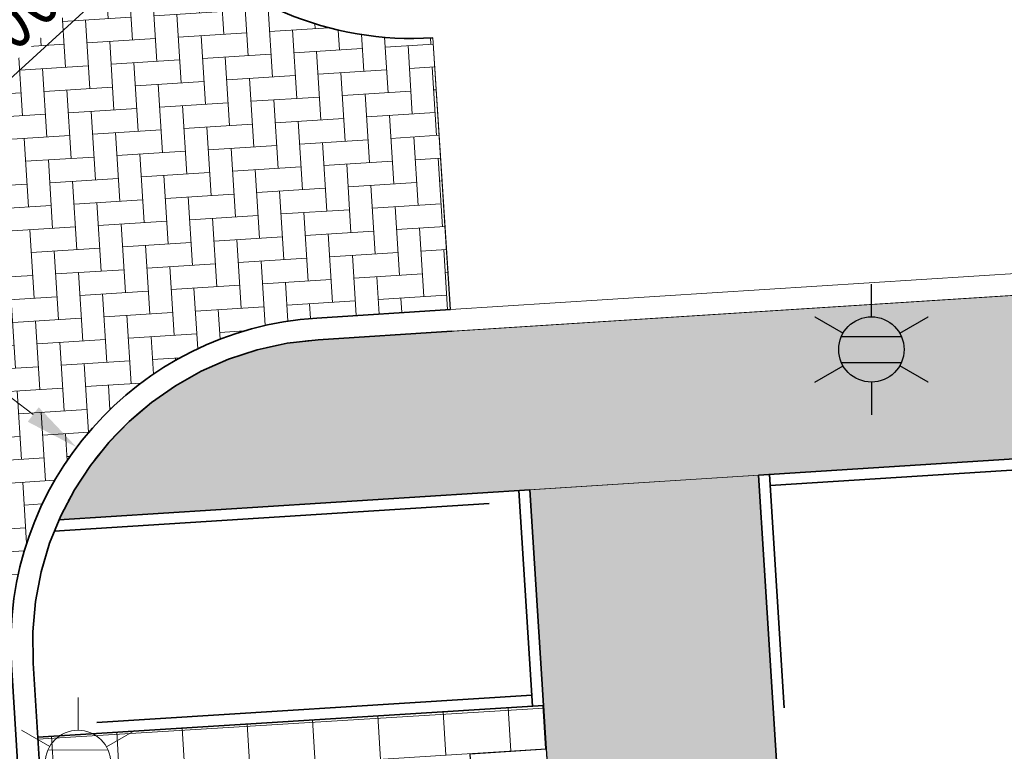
# Model space of a CAD drawing. Header units: metres. Extents: x 162305 to 163132, y 502542 to 502928.
# Tile 62 of 222: x 162626 to 162635, y 502682 to 502689. Entities that reach past the tile are written whole.
import ezdxf
from ezdxf.enums import TextEntityAlignment as Align

# ---------------------------------------------------------------- set-up
doc = ezdxf.new("R2010")
doc.units = ezdxf.units.M
doc.linetypes.add('VH-OPSLUITBAND-SO', pattern=[10, 4, -2, 2, -2])
doc.linetypes.add('VH-TROTTOIRBAND-SO', pattern=[15, 5, -2, 2, -2, 2, -2])
for name, color, linetype, lineweight, true_color in [('B-WE-OV-LICHTMAST-S-200', 190, 'Continuous', 18, 0x7f00ff), ('N-BH-VH-VERHARDING_TEGEL-A', 253, 'Continuous', 13, 0x828282), ('N-BH-VH-VERHARDING_TEGEL-Grijs', 253, 'Continuous', 13, 0x828282), ('N-WE-OV-LICHTMAST-S-200', 190, 'Continuous', 25, 0x7f00ff), ('N-WE-VH-KANTOPSLUITING_OPSLUITBAND_100X200-G', 150, 'VH-OPSLUITBAND-SO', 35, 0x007fff), ('N-WE-VH-KANTOPSLUITING_TROTTOIRBAND_180X200-G', 6, 'VH-TROTTOIRBAND-SO', 35, 0xff00ff)]:
    doc.layers.add(name, color=color, linetype=linetype, lineweight=lineweight, true_color=true_color)
for name, color, linetype, lineweight in [('N-BH-VH-MATERIAALGRENS-G', 7, 'Continuous', 40), ('N-BH-VH-VERHARDING_BETONSTRAATSTEEN-Dremplateau', 1, 'Continuous', 13), ('N-WE-GR-GRAS-A-200', 62, 'Continuous', 18), ('N-WE-VH-KANTOPSLUITING_VOORKANTBAND-G', 50, 'Continuous', 35), ('N-WE-VH-OPENVERHARDING_BETONSTRAATSTEEN-A', 92, 'Continuous', 18), ('N-WE-VH-OPENVERHARDING_TEGEL-A', 92, 'Continuous', 18), ('NW-HOEKELEMENT PARKEERPLAATS', 2, 'Continuous', 30), ('X-XX-AL-M', 7, 'Continuous', 18)]:
    doc.layers.add(name, color=color, linetype=linetype, lineweight=lineweight)
doc.layers.add('X-XX-AL-HULPLIJN 01-G', color=1, linetype='Continuous', lineweight=18, true_color=0xff0000, plot=False)
doc.styles.add('NLCS-ISO', font='NLCS-ISO.ttf')
doc.styles.add('NLCS-ISO-M200-T25', font='NLCS-ISO.ttf', dxfattribs={"height": 0.5})
doc.dimstyles.new('NLCS-M200-T25-PIJL_L2_H2', dxfattribs={"dimscale": 0.2, "dimtxt": 2.5, "dimasz": 2.5, "dimexe": 2, "dimexo": 2, "dimgap": 0.7, "dimtad": 1, "dimzin": 0, "dimdsep": 46, "dimtxsty": 'NLCS-ISO-M200-T25', "dimcen": 0, "dimdle": 2, "dimclrd": 256, "dimclre": 256, "dimclrt": 256, "dimazin": 0, "dimtfac": 1, "dimtdec": 3, "dimtofl": 0, "dimtmove": 0, "dimatfit": 3, "dimfxl": 2, "dimfxlon": 1, "dimtfillclr": 256, "dimtolj": 1, "dimtzin": 0, "dimlwd": -1, "dimlwe": -1, "dimarcsym": 0})

# ---------------------------------------------------------------- blocks, each defined once
blk = doc.blocks.new('*D442')
at = {"layer": 'Defpoints', "color": 0, "transparency": 16777216}
for p in [(162629.2596621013, 502691.8678629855), (162627.044761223, 502689.844446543)]:
    blk.add_point(p, dxfattribs=at)
at = {"layer": 'X-XX-AL-M', "transparency": 16777216}
blk.add_line((162624.7076953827, 502687.7094266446), (162626.6756110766, 502689.5072104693), dxfattribs=at)
blk.add_solid([(162626.6194050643, 502689.5687354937), (162626.7318170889, 502689.4456854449), (162627.044761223, 502689.844446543)], dxfattribs=at)
at = {"layer": 'X-XX-AL-M', "transparency": 16777216, "insert": (162625.2309410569, 502688.7156765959), "char_height": 0.5, "attachment_point": 5, "rotation": 42.41317283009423, "style": 'NLCS-ISO-M200-T25', "bg_fill": 3, "box_fill_scale": 1.1, "bg_fill_color": 256, "bg_fill_true_color": 13158600, "bg_fill_transparency": 0}
blk.add_mtext('\\A1;R=3.00', dxfattribs=at)
blk = doc.blocks.new('*D443')
at = {"layer": 'Defpoints', "color": 0, "transparency": 16777216}
for p in [(162626.1814937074, 502685.1135468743), (162628.5765159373, 502683.3069288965)]:
    blk.add_point(p, dxfattribs=at)
at = {"layer": 'X-XX-AL-M', "transparency": 16777216}
blk.add_line((162623.2302517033, 502687.339733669), (162625.7823233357, 502685.4146498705), dxfattribs=at)
blk.add_solid([(162625.8325071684, 502685.4811782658), (162625.732139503, 502685.3481214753), (162626.1814937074, 502685.1135468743)], dxfattribs=at)
at = {"layer": 'X-XX-AL-M', "transparency": 16777216, "insert": (162624.315344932, 502687.0097371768), "char_height": 0.5, "attachment_point": 5, "rotation": 322.9719458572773, "style": 'NLCS-ISO-M200-T25', "bg_fill": 3, "box_fill_scale": 1.1, "bg_fill_color": 256, "bg_fill_true_color": 13158600, "bg_fill_transparency": 0}
blk.add_mtext('\\A1;R=3.00', dxfattribs=at)
blk = doc.blocks.new('*D444')
at = {"layer": 'Defpoints', "color": 0, "transparency": 16777216}
for p in [(162619.9264748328, 502687.8864142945), (162639.8885990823, 502686.6561316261)]:
    blk.add_point(p, dxfattribs=at)
at = {"layer": 'X-XX-AL-M', "transparency": 16777216}
blk.add_line((162623.3998844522, 502687.6723451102), (162620.425527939, 502687.8556572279), dxfattribs=at)
blk.add_solid([(162620.4306541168, 502687.9388327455), (162620.4204017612, 502687.7724817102), (162619.9264748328, 502687.8864142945)], dxfattribs=at)
at = {"layer": 'X-XX-AL-M', "transparency": 16777216, "insert": (162622.1862232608, 502688.1378840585), "char_height": 0.5, "attachment_point": 5, "rotation": 356.4732732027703, "style": 'NLCS-ISO-M200-T25', "bg_fill": 3, "box_fill_scale": 1.1, "bg_fill_color": 256, "bg_fill_true_color": 13158600, "bg_fill_transparency": 0}
blk.add_mtext('\\A1;R=20.00', dxfattribs=at)
blk = doc.blocks.new('B-SOV-LICHTMAST-SO')
for p, q in [((9.895807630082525e-10, 1.500000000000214), (1.979077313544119e-09, 3.000000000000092)), ((-1.299038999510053, 0.7500000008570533), (-2.598074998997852, 1.500000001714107)), ((1.299039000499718, 0.7499999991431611), (2.598075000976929, 1.499999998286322)), ((-1.299039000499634, -0.7499999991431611), (-2.598075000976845, -1.499999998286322)), ((1.299038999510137, -0.7500000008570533), (2.598074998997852, -1.500000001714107)), ((-9.895807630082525e-10, -1.500000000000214), (-1.978993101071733e-09, -3.000000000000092))]:
    blk.add_line(p, q)
at = {"flags": 128}
for points in [[(-1.377981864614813, 0.5925925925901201), (1.377981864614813, 0.5925925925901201)], [(-1.377981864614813, -0.5925925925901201), (1.377981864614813, -0.5925925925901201)]]:
    blk.add_lwpolyline(points, dxfattribs=at)
blk.add_circle((0, 0), 1.5)
at = {"style": 'NLCS-ISO'}
blk.add_attdef('TYPE', text='', height=1.8, dxfattribs=at).set_placement((1.979077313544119e-09, 3.000000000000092), align=Align.BOTTOM_CENTER)
blk = doc.blocks.new('SOV-LICHTMAST-SO')
h = blk.add_hatch(color=256)
h.paths.add_polyline_path([(1.377981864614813, 0.5925925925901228, 0.6585046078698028), (-1.377981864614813, 0.5925925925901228)])
h.paths.add_polyline_path([(-1.377981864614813, -0.5925925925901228, 0.6585046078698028), (1.377981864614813, -0.5925925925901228)])
at = {"flags": 128}
for points in [[(9.895807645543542e-10, 1.5), (1.979077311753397e-09, 3.000000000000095)], [(-2.598074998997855, 1.500000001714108), (-1.299038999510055, 0.750000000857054)], [(1.299039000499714, 0.7499999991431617), (2.598075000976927, 1.499999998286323)], [(-1.377981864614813, 0.5925925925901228), (1.377981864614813, 0.5925925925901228)], [(-2.598075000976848, -1.499999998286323), (-1.299039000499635, -0.7499999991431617)], [(-1.377981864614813, -0.5925925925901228), (1.377981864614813, -0.5925925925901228)], [(2.598074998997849, -1.500000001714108), (1.299038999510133, -0.750000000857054)], [(-9.895807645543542e-10, -1.500000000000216), (-1.978993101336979e-09, -3.000000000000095)]]:
    blk.add_lwpolyline(points, dxfattribs=at)
blk.add_circle((0, 0), 1.5)
at = {"style": 'NLCS-ISO'}
blk.add_attdef('TYPE', text='', height=1.8, dxfattribs=at).set_placement((1.979077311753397e-09, 3.000000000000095), align=Align.BOTTOM_CENTER)

msp = doc.modelspace()

# ---------------------------------------------------------------- hatches: boundary and pattern name
at = {"layer": 'N-WE-GR-GRAS-A-200'}
h = msp.add_hatch(dxfattribs=at)
h.set_pattern_fill('AGR-GRAS_02-SO', color=256, scale=0.2, style=0, pattern_type=2)
h.set_pattern_definition([(0, (0, 0), (2, 2), [0.5, -1.5]), (0, (1.1, 1.2), (2, 2), [0.5, -1.5]), (90, (0.2, 0.7000000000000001), (-2, 2), [0.5, -1.5]), (90, (1, 1.4), (-2, 2), [0.5, -1.5]), (45, (0.4, 1.4), (0, 2.00000000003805), [0.5, -2.328427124]), (135, (1.1, 0), (-2.00000000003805, 0), [0.5, -2.328427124]), (26.56505119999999, (0.5, 0.6000000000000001), (2.000000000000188, 8.001289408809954e-10), [0.5, -3.972135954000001]), (26.56505119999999, (1.4, 1.6), (2.000000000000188, 8.001289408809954e-10), [0.5, -3.972135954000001]), (63.43494882, (1.4, 0), (1.019972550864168e-10, 2.000000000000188), [0.4999999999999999, -3.972135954]), (63.43494882, (0.5, 0.9), (1.019972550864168e-10, 2.000000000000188), [0.4999999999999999, -3.972135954]), (63.43494882, (1.2, 0.4), (1.019972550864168e-10, 2.000000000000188), [0.4999999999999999, -3.972135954]), (116.5650512, (0, 1.1), (-8.00129740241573e-10, 2.000000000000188), [0.4999999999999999, -3.972135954]), (153.43494882, (0.4, 0.3), (-2.000000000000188, 1.019979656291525e-10), [0.5, -3.972135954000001])])
h.paths.add_polyline_path([(162421.5165590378, 502819.7260517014), (162435.0341480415, 502820.5761715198), (162435.1688183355, 502820.4316233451), (162435.3426501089, 502820.2749681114), (162435.552850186, 502820.1206294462), (162435.8967156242, 502819.9441172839), (162436.2277402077, 502819.8405780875), (162436.6488709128, 502819.7886927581), (162442.0138132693, 502820.0949395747), (162442.1810611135, 502820.2103278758), (162442.3248732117, 502817.9525913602), (162445.007909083, 502818.1234939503), (162446.2444226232, 502817.2507322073), (162443.1915292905, 502817.0609060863), (162443.5109028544, 502811.9245559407), (162442.5054510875, 502811.8576059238), (162442.17, 502817.226), (162424.634, 502816.1300000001), (162424.643, 502815.982), (162424.9671399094, 502810.7714661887), (162422.0807124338, 502810.5898051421)])
edge = h.paths.add_edge_path(flags=16)
edge.add_ellipse((162362.043387, 502852.5697739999), major_axis=(-0.002383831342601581, 0.03742427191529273), ratio=0.9992283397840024, start_angle=0, end_angle=360, ccw=False)
edge = h.paths.add_edge_path(flags=16)
edge.add_ellipse((162362.5847170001, 502843.0740939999), major_axis=(-0.002383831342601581, 0.03742427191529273), ratio=0.9992283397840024, start_angle=0, end_angle=360, ccw=False)
edge = h.paths.add_edge_path(flags=16)
edge.add_ellipse((162361.374981, 502862.4700579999), major_axis=(-0.002383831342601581, 0.03742427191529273), ratio=0.9992283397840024, start_angle=0, end_angle=360, ccw=False)
h.paths.add_polyline_path([(162362.2190213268, 502859.5504481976), (162362.3188333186, 502859.5565773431), (162363.5149332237, 502840.0783135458), (162363.4151212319, 502840.0721844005), (162363.4427023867, 502839.6230304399), (162363.5425143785, 502839.6291595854), (162363.6292576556, 502838.2165615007), (162362.8224999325, 502838.1585549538), (162362.7862460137, 502838.484052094), (162362.7876825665, 502838.4841989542), (162362.7580411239, 502838.7741446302), (162362.163, 502845.4909999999), (162360.89836909, 502866.6763346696), (162361.8778000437, 502866.7387219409), (162362.2912521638, 502860.0057313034), (162362.191440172, 502859.9996021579)])
h.paths.add_polyline_path([(162370.3601271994, 502859.1295107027), (162370.1821962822, 502861.9228857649), (162370.463, 502861.9199999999), (162370.486, 502861.4019999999), (162370.7786257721, 502861.4149999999), (162370.814, 502860.8959999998), (162371.3365986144, 502860.9349999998), (162371.387, 502859.961), (162371.777, 502859.9789999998), (162371.7795167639, 502859.2226011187)])
edge = h.paths.add_edge_path(flags=16)
edge.add_ellipse((162389.543764, 502924.3068979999), major_axis=(-0.002385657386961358, 0.03745293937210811), ratio=0.9992283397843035, start_angle=0, end_angle=360, ccw=False)
edge = h.paths.add_edge_path(flags=16)
edge.add_ellipse((162379.964316, 502923.7109299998), major_axis=(-0.002385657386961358, 0.03745293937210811), ratio=0.9992283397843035, start_angle=0, end_angle=360, ccw=False)
h.paths.add_polyline_path([(162371.042, 502923.0409999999), (162371.029, 502923.5469999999), (162371.0223638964, 502923.6548720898), (162398.1123599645, 502925.3046281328), (162398.1452615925, 502924.7643634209)])
edge = h.paths.add_edge_path(flags=16)
edge.add_ellipse((162472.361153, 502871.472719), major_axis=(-0.002385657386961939, 0.03745293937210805), ratio=0.9992283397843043, start_angle=0, end_angle=360, ccw=False)
edge = h.paths.add_edge_path(flags=16)
edge.add_ellipse((162472.2864730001, 502872.403486), major_axis=(-0.002385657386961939, 0.03745293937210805), ratio=0.9992283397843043, start_angle=0, end_angle=360, ccw=False)
edge = h.paths.add_edge_path(flags=16)
edge.add_ellipse((162481.3114880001, 502872.9735409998), major_axis=(-0.002385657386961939, 0.03745293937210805), ratio=0.9992283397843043, start_angle=0, end_angle=360, ccw=False)
edge = h.paths.add_edge_path(flags=16)
edge.add_ellipse((162481.4002010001, 502872.0775119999), major_axis=(-0.002385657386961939, 0.03745293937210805), ratio=0.9992283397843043, start_angle=0, end_angle=360, ccw=False)
edge = h.paths.add_edge_path(flags=16)
edge.add_ellipse((162491.4805440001, 502873.637313), major_axis=(-0.002385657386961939, 0.03745293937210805), ratio=0.9992283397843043, start_angle=0, end_angle=360, ccw=False)
edge = h.paths.add_edge_path()
edge.add_line((162491.6143036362, 502871.717545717), (162490.495948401, 502871.6572610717))
edge.add_line((162490.495948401, 502871.6572610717), (162490.4911206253, 502871.770458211))
edge.add_line((162490.4911206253, 502871.770458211), (162478.1572766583, 502870.9921482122))
edge.add_line((162478.1572766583, 502870.9921482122), (162470.9743753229, 502870.6049558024))
edge.add_line((162470.9743753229, 502870.6049558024), (162470.8563556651, 502872.5000220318))
edge.add_line((162470.8563556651, 502872.5000220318), (162485.6270000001, 502873.4150000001))
edge.add_line((162485.6270000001, 502873.4150000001), (162493.227, 502873.874))
edge.add_line((162493.227, 502873.874), (162492.8458826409, 502880.3916842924))
edge.add_line((162492.8458826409, 502880.3916842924), (162493.9870089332, 502880.4646632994))
edge.add_line((162493.9870089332, 502880.4646632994), (162494.5185704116, 502871.8740994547))
edge.add_line((162494.5185704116, 502871.8740994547), (162491.6457403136, 502871.7192403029))
edge.add_ellipse((162491.6281880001, 502871.7524060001), major_axis=(-0.002385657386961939, 0.03745293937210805), ratio=0.9992283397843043, start_angle=204.2610710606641, end_angle=514.6215030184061)
h.paths.add_polyline_path([(162503.0755587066, 502855.4427169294), (162503.1753678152, 502855.4488928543), (162503.1815437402, 502855.3490837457), (162507.7228581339, 502855.6300883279), (162508.3250288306, 502845.8984091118), (162508.8258166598, 502845.9293965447), (162509.9220368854, 502845.9962164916), (162508.4797209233, 502869.3054814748), (162502.5611213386, 502868.9392541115), (162502.3616388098, 502868.2951169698), (162502.3731368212, 502866.8913389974)])
h.paths.add_polyline_path([(162538.7342247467, 502870.4526310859), (162538.7367962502, 502870.458550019), (162538.7430412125, 502870.4777147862), (162538.7473811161, 502870.496931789), (162538.7498959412, 502870.5159468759), (162538.7507036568, 502870.5345366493), (162538.7498980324, 502870.5531265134), (162538.7473853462, 502870.5721418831), (162538.7430476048, 502870.5913593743), (162538.7368047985, 502870.6105248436), (162538.7286236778, 502870.6293614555), (162538.7222540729, 502870.6408522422), (162538.7033428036, 502870.9382040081), (162537.9507959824, 502870.8903428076), (162537.9680789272, 502870.6185940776), (162537.964609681, 502870.6106081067), (162537.9583653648, 502870.5914438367), (162537.9540258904, 502870.5722273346), (162537.9515112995, 502870.5532127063), (162537.9507036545, 502870.5346233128), (162537.9515092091, 502870.5160338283), (162537.9540216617, 502870.4970189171), (162537.9583589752, 502870.4778019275), (162537.964601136, 502870.4586369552), (162537.9727813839, 502870.4398007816), (162537.9803143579, 502870.4262100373), (162537.9986571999, 502870.137795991), (162538.7512040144, 502870.1856571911)], flags=16)
edge = h.paths.add_edge_path(flags=16)
edge.add_ellipse((162531.9063522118, 502869.9819825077), major_axis=(-0.2500000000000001, 0), ratio=1, start_angle=-146.51130248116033, end_angle=206.7590416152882, ccw=False)
edge.add_line((162532.1148508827, 502870.1199256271), (162532.1295791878, 502870.0945423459))
edge = h.paths.add_edge_path(flags=16)
edge.add_ellipse((162511.918555, 502869.277477), major_axis=(-0.00238565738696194, 0.03745293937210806), ratio=0.9992283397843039, start_angle=0, end_angle=360, ccw=False)
edge = h.paths.add_edge_path(flags=16)
edge.add_ellipse((162522.496849, 502868.4620289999), major_axis=(-0.00238565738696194, 0.03745293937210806), ratio=0.9992283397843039, start_angle=0, end_angle=360, ccw=False)
edge = h.paths.add_edge_path(flags=16)
edge.add_ellipse((162522.447144, 502869.8904319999), major_axis=(-0.00238565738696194, 0.03745293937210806), ratio=0.9992283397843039, start_angle=0, end_angle=360, ccw=False)
edge = h.paths.add_edge_path(flags=16)
edge.add_ellipse((162532.378619, 502869.05672), major_axis=(-0.00238565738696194, 0.03745293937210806), ratio=0.9992283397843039, start_angle=0, end_angle=360, ccw=False)
edge = h.paths.add_edge_path()
edge.add_line((162511.9016605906, 502867.7473060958), (162510.2102112, 502867.6449842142))
edge.add_line((162510.2102112, 502867.6449842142), (162510.1085309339, 502869.3060766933))
edge.add_line((162510.1085309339, 502869.3060766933), (162538.7403474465, 502871.0777381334))
edge.add_line((162538.7403474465, 502871.0777381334), (162538.8441031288, 502869.3771517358))
edge.add_line((162538.8441031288, 502869.3771517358), (162511.9425193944, 502867.7497777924))
edge.add_ellipse((162511.920191, 502867.7799310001), major_axis=(-0.00238565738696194, 0.03745293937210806), ratio=0.9992283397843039, start_angle=212.895373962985, end_angle=506.7391838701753)
edge = h.paths.add_edge_path(flags=16)
edge.add_ellipse((162554.016631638, 502704.4069191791), major_axis=(-0.2500000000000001, 0), ratio=1, start_angle=-19.78060631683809, end_angle=333.4897362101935, ccw=False)
edge.add_line((162553.7813827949, 502704.4915240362), (162553.7929180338, 502704.5185087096))
edge = h.paths.add_edge_path()
edge.add_ellipse((162551.4431023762, 502714.7606002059), major_axis=(-0.5786424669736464, 0), ratio=1, start_angle=88.32756619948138, end_angle=98.42476321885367)
edge.add_line((162551.5278796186, 502714.1882018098), (162556.303, 502714.513))
edge.add_line((162556.303, 502714.513), (162556.577, 502710.1250000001))
edge.add_line((162556.577, 502710.1250000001), (162556.776, 502710.137))
edge.add_line((162556.776, 502710.137), (162556.8456714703, 502709.2360332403))
edge.add_line((162556.8456714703, 502709.2360332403), (162552.7317102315, 502708.9739843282))
edge.add_line((162552.7317102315, 502708.9739843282), (162552.9859847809, 502704.982074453))
edge.add_line((162552.9859847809, 502704.982074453), (162557.1540978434, 502705.2475726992))
edge.add_line((162557.1540978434, 502705.2475726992), (162557.1710000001, 502705.029))
edge.add_line((162557.1710000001, 502705.029), (162577.095, 502706.273))
edge.add_line((162577.095, 502706.273), (162577.2190000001, 502706.8259999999))
edge.add_line((162577.2190000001, 502706.8259999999), (162577.3048540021, 502705.3783479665))
edge.add_line((162577.3048540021, 502705.3783479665), (162549.7918656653, 502703.6927452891))
edge.add_line((162549.7918656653, 502703.6927452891), (162549.1598177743, 502713.8137040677))
edge.add_line((162549.1598177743, 502713.8137040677), (162549.361875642, 502713.8262496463))
edge.add_line((162549.361875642, 502713.8262496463), (162549.3556780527, 502713.9260674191))
edge.add_line((162549.3556780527, 502713.9260674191), (162550.2635827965, 502713.9824417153))
edge.add_ellipse((162550.2202014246, 502714.6810961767), major_axis=(-0.7000000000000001, 0), ratio=1, start_angle=93.55309047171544, end_angle=128.9931781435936)
edge.add_line((162550.6606609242, 502714.1370415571), (162551.426214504, 502714.1822042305))
edge = h.paths.add_edge_path(flags=16)
edge.add_ellipse((162508.182291, 502708.9626890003), major_axis=(-0.002385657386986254, 0.03745293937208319), ratio=0.9992283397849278, start_angle=0, end_angle=360, ccw=False)
edge = h.paths.add_edge_path(flags=16)
edge.add_ellipse((162498.418432, 502708.1386420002), major_axis=(-0.002385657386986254, 0.03745293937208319), ratio=0.9992283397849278, start_angle=0, end_angle=360, ccw=False)
edge = h.paths.add_edge_path(flags=16)
edge.add_ellipse((162487.92888, 502707.676082), major_axis=(-0.002385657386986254, 0.03745293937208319), ratio=0.9992283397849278, start_angle=0, end_angle=360, ccw=False)
edge = h.paths.add_edge_path(flags=16)
edge.add_ellipse((162478.21442, 502707.1048410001), major_axis=(-0.002385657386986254, 0.03745293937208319), ratio=0.9992283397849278, start_angle=0, end_angle=360, ccw=False)
h.paths.add_polyline_path([(162476.6849999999, 502707.0870000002), (162505.879, 502708.9120000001), (162539.79, 502710.978), (162539.8512384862, 502709.9872224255), (162476.7460532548, 502706.0992192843)])
edge = h.paths.add_edge_path(flags=16)
edge.add_ellipse((162395.834261, 502721.3618740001), major_axis=(-0.002383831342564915, 0.03742427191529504), ratio=0.999228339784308, start_angle=0, end_angle=360, ccw=False)
edge = h.paths.add_edge_path(flags=16)
edge.add_ellipse((162396.470102, 502711.1848960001), major_axis=(-0.002383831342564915, 0.03742427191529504), ratio=0.999228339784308, start_angle=0, end_angle=360, ccw=False)
edge = h.paths.add_edge_path()
edge.add_line((162395.3827017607, 502731.7149209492), (162396.765, 502708.907))
edge.add_line((162396.765, 502708.907), (162397.0362159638, 502704.3002450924))
edge.add_line((162397.0362159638, 502704.3002450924), (162396.2952306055, 502704.2557530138))
edge.add_line((162396.2952306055, 502704.2557530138), (162395.7976409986, 502704.6969723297))
edge.add_line((162395.7976409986, 502704.6969723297), (162394.0179850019, 502733.9348903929))
edge.add_line((162394.0179850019, 502733.9348903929), (162394.9004865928, 502734.9337845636))
edge.add_line((162394.9004865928, 502734.9337845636), (162395.1865293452, 502734.9517658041))
edge.add_line((162395.1865293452, 502734.9517658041), (162395.3786342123, 502731.7820354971))
edge.add_ellipse((162395.364097, 502731.7474740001), major_axis=(-0.002383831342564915, 0.03742427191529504), ratio=0.999228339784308, start_angle=333.5251489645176, end_angle=566.1216927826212)
edge = h.paths.add_edge_path(flags=16)
edge.add_ellipse((162599.331135, 502707.3641609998), major_axis=(-0.002385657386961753, 0.03745293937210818), ratio=0.9992283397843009, start_angle=0, end_angle=360, ccw=False)
edge = h.paths.add_edge_path(flags=16)
edge.add_ellipse((162589.564927, 502706.8229459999), major_axis=(-0.002385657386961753, 0.03745293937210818), ratio=0.9992283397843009, start_angle=0, end_angle=360, ccw=False)
edge = h.paths.add_edge_path()
edge.add_ellipse((162583.9606018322, 502706.2395809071), major_axis=(-0.25, 0), ratio=1, start_angle=93.48921757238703, end_angle=273.4892176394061)
edge.add_line((162583.9453866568, 502706.4891174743), (162583.9425624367, 502706.5354361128))
edge.add_line((162583.9425624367, 502706.5354361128), (162608.977, 502708.0619999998))
edge.add_line((162608.977, 502708.0619999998), (162609.0222481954, 502707.3215365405))
edge.add_line((162609.0222481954, 502707.3215365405), (162583.9881483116, 502705.7878047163))
edge.add_line((162583.9881483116, 502705.7878047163), (162583.9758170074, 502705.9900443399))
edge = h.paths.add_edge_path(flags=16)
edge.add_ellipse((162616.1438289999, 502666.5185710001), major_axis=(-0.002383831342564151, 0.03742427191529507), ratio=0.9992283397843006, start_angle=0, end_angle=360, ccw=False)
edge = h.paths.add_edge_path(flags=16)
edge.add_ellipse((162615.418174, 502676.4011740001), major_axis=(-0.002383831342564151, 0.03742427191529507), ratio=0.9992283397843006, start_angle=0, end_angle=360, ccw=False)
edge = h.paths.add_edge_path()
edge.add_ellipse((162615.4285143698, 502664.8072041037), major_axis=(-0.25, 0), ratio=1, start_angle=33.48920055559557, end_angle=333.4892346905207)
edge.add_line((162615.2048017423, 502664.9187955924), (162615.1525454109, 502664.9448619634))
edge.add_line((162615.1525454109, 502664.9448619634), (162613.958497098, 502684.041838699))
edge.add_line((162613.958497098, 502684.041838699), (162615.1414976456, 502684.115805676))
edge.add_line((162615.1414976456, 502684.115805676), (162615.159, 502683.7990000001))
edge.add_line((162615.159, 502683.7990000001), (162616.3066053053, 502665.5481842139))
edge.add_line((162616.3066053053, 502665.5481842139), (162616.3033225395, 502665.5336481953))
edge.add_line((162616.3033225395, 502665.5336481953), (162616.3008077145, 502665.514633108))
edge.add_line((162616.3008077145, 502665.514633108), (162616.2999999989, 502665.4960433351))
edge.add_line((162616.2999999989, 502665.4960433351), (162616.3008056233, 502665.4774534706))
edge.add_line((162616.3008056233, 502665.4774534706), (162616.3033183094, 502665.4584381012))
edge.add_line((162616.3033183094, 502665.4584381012), (162616.3076560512, 502665.4392206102))
edge.add_line((162616.3076560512, 502665.4392206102), (162616.3138988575, 502665.4200551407))
edge.add_line((162616.3138988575, 502665.4200551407), (162616.314791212, 502665.4180005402))
edge.add_line((162616.314791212, 502665.4180005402), (162616.722, 502658.942))
edge.add_line((162616.722, 502658.942), (162615.5333526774, 502658.8544320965))
edge.add_line((162615.5333526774, 502658.8544320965), (162615.1717733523, 502664.6373404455))
edge.add_line((162615.1717733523, 502664.6373404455), (162615.2200169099, 502664.6692591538))
h.paths.add_polyline_path([(162613.8066207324, 502655.3830135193), (162613.5983157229, 502658.7118775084), (162613.6383711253, 502658.7148283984), (162613.9336933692, 502653.9916007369), (162582.143659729, 502652.0176703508), (162582.0627495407, 502653.3171170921)])
h.paths.add_polyline_path([(162630.4243863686, 502647.5564365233), (162630.6988101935, 502642.625785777), (162628.400261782, 502642.4938657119), (162627.7770362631, 502642.4580970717), (162627.7860277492, 502642.2775601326), (162603.4329293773, 502640.7654094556), (162603.1143130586, 502645.8967066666), (162602.0771908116, 502645.8411463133), (162602.1052835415, 502645.3920240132), (162602.140627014, 502645.3942347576), (162602.4673671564, 502640.0490361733), (162633.8554516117, 502641.9628847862), (162634.1446303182, 502641.9819357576), (162633.8808725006, 502644.367061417), (162633.7172807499, 502644.9995907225), (162633.3784737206, 502645.7268571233), (162632.876258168, 502646.363503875), (162632.2858631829, 502646.8539192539), (162631.6236958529, 502647.2106270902)])
edge = h.paths.add_edge_path(flags=16)
edge.add_ellipse((162567.844551, 502652.1996749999), major_axis=(-0.002385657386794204, 0.03745293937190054), ratio=0.9992283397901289, start_angle=0, end_angle=360, ccw=False)
edge = h.paths.add_edge_path()
edge.add_line((162548.0456737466, 502650.7682154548), (162548.0302749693, 502651.0150177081))
edge.add_line((162548.0302749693, 502651.0150177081), (162549.486, 502651.1087671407))
edge.add_line((162549.486, 502651.1087671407), (162549.486, 502650.5171653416))
edge.add_line((162549.486, 502650.5171653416), (162550.286, 502650.5171653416))
edge.add_line((162550.286, 502650.5171653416), (162550.286, 502651.1602875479))
edge.add_line((162550.286, 502651.1602875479), (162558.5596133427, 502651.6931124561))
edge.add_ellipse((162558.586846, 502651.7189099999), major_axis=(-0.002385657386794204, 0.03745293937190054), ratio=0.9992283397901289, start_angle=129.7834060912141, end_angle=230.2967654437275)
edge.add_line((162558.6171626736, 502651.6968186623), (162573.8774278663, 502652.679587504))
edge.add_line((162573.8774278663, 502652.679587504), (162573.9442433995, 502651.6087087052))
edge.add_line((162573.9442433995, 502651.6087087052), (162548.0933813, 502650.003587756))
edge.add_line((162548.0933813, 502650.003587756), (162548.0496484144, 502650.7045118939))
edge.add_ellipse((162548.027968, 502650.7351350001), major_axis=(-0.002385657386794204, 0.03745293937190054), ratio=0.9992283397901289, start_angle=211.6726546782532, end_angle=328.1783617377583)
edge = h.paths.add_edge_path(flags=16)
edge.add_ellipse((162430.664854, 502659.8648859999), major_axis=(-0.002385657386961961, 0.03745293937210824), ratio=0.999228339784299, start_angle=0, end_angle=360, ccw=False)
edge = h.paths.add_edge_path(flags=16)
edge.add_ellipse((162420.419076, 502659.6422339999), major_axis=(-0.002385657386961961, 0.03745293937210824), ratio=0.999228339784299, start_angle=0, end_angle=360, ccw=False)
edge = h.paths.add_edge_path(flags=16)
edge.add_ellipse((162411.255758, 502659.1550639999), major_axis=(-0.002385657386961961, 0.03745293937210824), ratio=0.999228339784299, start_angle=0, end_angle=360, ccw=False)
h.paths.add_polyline_path([(162435.5066193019, 502661.0433013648), (162435.3233302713, 502659.8573135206), (162409.6329158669, 502658.2621252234), (162409.5620526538, 502659.4211363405), (162417.3110000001, 502659.9086496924), (162417.3110000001, 502659.5641653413), (162418.1110000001, 502659.5641653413), (162418.1110000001, 502659.9623525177)])
edge = h.paths.add_edge_path()
edge.add_arc((162406.536, 502665.135), 0.2500000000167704, 314.1360549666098, 386.7590416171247)
edge.add_line((162406.759226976, 502665.2475598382), (162406.7444974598, 502665.27294495))
edge.add_arc((162406.5359999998, 502665.135), 0.2500000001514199, 33.48920055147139, 53.15212306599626)
edge.add_line((162406.685923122, 502665.3350576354), (162405.617, 502682.119))
edge.add_line((162405.617, 502682.119), (162404.587, 502699.361))
edge.add_line((162404.587, 502699.361), (162405.1143578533, 502699.3935952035))
edge.add_line((162405.1143578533, 502699.3935952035), (162407.5658656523, 502659.2976883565))
edge.add_line((162407.5658656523, 502659.2976883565), (162407.0728233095, 502659.2672141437))
edge.add_line((162407.0728233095, 502659.2672141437), (162407.068, 502659.3430000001))
edge.add_line((162407.068, 502659.3430000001), (162407.062, 502659.4299999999))
edge.add_line((162407.062, 502659.4299999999), (162406.7100911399, 502664.9555779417))
h.paths.add_polyline_path([(162384.1750049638, 502626.9891315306), (162385.0461632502, 502626.5921299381), (162372.824584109, 502599.0138271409), (162371.3350000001, 502595.4950000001), (162370.7215316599, 502593.4947695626), (162370.3940593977, 502591.742593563), (162370.27, 502590.8190000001), (162370.22, 502589.0400000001), (162370.38, 502587.0300000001), (162370.565, 502585.909), (162371.415, 502583.295), (162372.1925058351, 502581.7065360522), (162370.9084498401, 502584.3298946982), (162369.965918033, 502586.8058962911), (162369.7468094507, 502588.0398939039), (162369.6159284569, 502589.5431637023), (162369.6091660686, 502591.0279743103), (162369.7646776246, 502592.5846402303), (162370.1565436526, 502594.4288020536), (162370.7452851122, 502596.21519706), (162373.7388263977, 502603.1545829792), (162382.0728048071, 502622.3892297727), (162383.9823001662, 502627.0156439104)])
h.paths.add_polyline_path([(162633.5463762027, 502600.5126540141), (162633.8283551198, 502595.9714000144), (162634.9231162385, 502596.039376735), (162635.3607743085, 502596.0881576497), (162635.8073451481, 502596.2543479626), (162636.1271517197, 502596.4813361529), (162636.3947428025, 502596.7820698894), (162636.6092821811, 502597.1852952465), (162636.6796266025, 502597.5214881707), (162636.6916618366, 502597.8519463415), (162636.4580000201, 502601.6318122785), (162636.458, 502601.6900000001), (162604.9018155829, 502599.7525513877), (162604.8522315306, 502599.7495070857), (162605.1491306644, 502595.6509770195), (162605.3252974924, 502595.0911310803), (162605.5291921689, 502594.7712351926), (162606.0306337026, 502594.3268080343), (162606.4894983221, 502594.1006345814), (162606.9796067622, 502594.0141961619), (162607.3978853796, 502594.0296818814), (162607.3792933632, 502594.3291052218), (162607.4791011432, 502594.3353025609), (162607.1971222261, 502598.8765565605)])
at = {"layer": 'N-WE-VH-OPENVERHARDING_BETONSTRAATSTEEN-A', "true_color": 0x333333}
h = msp.add_hatch(dxfattribs=at)
h.set_pattern_fill('AVH-BSS_KEIFORMAAT_ELLEBOOG', color=250, scale=2, angle=273.5987047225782, pattern_type=2)
h.set_pattern_definition([(273.5987047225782, (0, 0), (0.2227671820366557, -0.1964046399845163), [0.6299999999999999, -0.21]), (183.5987047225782, (0.4191718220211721, 0.02636254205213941), (0.2227671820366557, -0.1964046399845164), [0.6299999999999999, -0.21])])
edge = h.paths.add_edge_path()
edge.add_line((162626.7945495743, 502694.6278226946), (162626.3296152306, 502692.5119323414))
edge.add_arc((162629.2598816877, 502691.8680513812), 3.000174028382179, 167.6070859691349, 273.6492570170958)
edge.add_line((162629.4508382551, 502688.8739605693), (162629.6101517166, 502686.3790418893))
edge.add_line((162629.6101517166, 502686.3790418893), (162628.3853397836, 502686.3008313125))
edge.add_arc((162628.5765159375, 502683.3069288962), 3.000000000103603, 93.65367132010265, 183.5987047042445)
edge.add_line((162625.5824314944, 502683.1186250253), (162620.0932957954, 502682.7734024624))
edge.add_line((162620.0932957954, 502682.7734024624), (162619.9263180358, 502685.4283957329))
edge.add_arc((162639.691253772, 502686.6714514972), 19.80398627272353, 167.5233839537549, 183.5987047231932, ccw=False)
edge.add_line((162620.3549532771, 502690.949927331), (162621.4143048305, 502695.7692059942))
edge.add_line((162621.4143048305, 502695.7692059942), (162626.7945495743, 502694.6278226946))
at = {"layer": 'N-WE-VH-OPENVERHARDING_TEGEL-A', "true_color": 0x333333}
h = msp.add_hatch(dxfattribs=at)
h.set_pattern_fill('AVH-TEGEL_300X300_HALFST', color=250, angle=3.036056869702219, pattern_type=2)
h.set_pattern_definition([(3.036056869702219, (0, 0), (0.2916342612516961, 0.1656787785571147), [0.3, -0.3]), (93.0360568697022, (0, 0), (-0.2995789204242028, -0.01588931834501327), [])])
edge = h.paths.add_edge_path()
edge.add_arc((162628.5765159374, 502683.3069288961), 2.799999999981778, 93.65367131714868, 155.9896668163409, ccw=False)
edge.add_line((162628.3980848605, 502686.101237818), (162670.882558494, 502688.8140911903))
edge.add_line((162670.882558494, 502688.8140911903), (162670.9331517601, 502688.0217784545))
edge.add_line((162670.9331517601, 502688.0217784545), (162670.8433544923, 502688.0146585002))
edge.add_line((162670.8433544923, 502688.0146585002), (162670.8882611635, 502687.3114003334))
edge.add_line((162670.8882611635, 502687.3114003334), (162626.0187940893, 502684.4462527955))
h = msp.add_hatch(dxfattribs=at)
h.set_pattern_fill('AVH-TEGEL_300X300_HALFST', color=250, angle=273.0855276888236, pattern_type=2)
h.set_pattern_definition([(273.0855276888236, (0, 0), (0.1659305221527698, -0.2914911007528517), [0.2999999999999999, -0.2999999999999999]), (3.085527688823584, (0, 0), (-0.0161479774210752, 0.2995650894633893), [])])
h.paths.add_polyline_path([(162632.4388713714, 502684.8562079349), (162634.4684772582, 502652.5737622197), (162632.3662057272, 502652.4415462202), (162632.110097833, 502656.5943610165), (162632.0850696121, 502656.9935772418), (162630.4907635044, 502682.343492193), (162630.3388763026, 502684.7221123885)])
h = msp.add_hatch(dxfattribs=at)
h.set_pattern_fill('AVH-TEGEL_400X600_BLOK', color=250, angle=93.54079761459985, pattern_type=2)
h.set_pattern_definition([(93.54079761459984, (0, 0), (-0.598854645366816, -0.03705554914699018), []), (183.5407976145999, (0, 0), (0.02470369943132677, -0.399236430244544), [])])
h.paths.add_polyline_path([(162627.4505155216, 502656.601903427), (162627.5503183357, 502656.6081802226), (162627.54404154, 502656.7079830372), (162632.0850696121, 502656.9935772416), (162632.1100978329, 502656.5943610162), (162627.4693459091, 502656.3024949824)])
h.paths.add_polyline_path([(162630.4652733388, 502682.7426793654), (162630.4907635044, 502682.3434921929), (162625.9497354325, 502682.0578979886), (162625.9434586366, 502682.1577008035), (162625.8436558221, 502682.1514240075), (162625.824825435, 502682.450832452)])

# ---------------------------------------------------------------- linework, layer by layer
at = {"layer": 'N-BH-VH-MATERIAALGRENS-G'}
msp.add_line((162630.4907635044, 502682.3434921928), (162630.4652733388, 502682.7426793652), dxfattribs=at)
at = {"layer": 'N-BH-VH-VERHARDING_BETONSTRAATSTEEN-Dremplateau'}
msp.add_line((162629.6112237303, 502686.3791103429), (162629.4508382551, 502688.8739605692), dxfattribs=at)
at = {"layer": 'N-BH-VH-VERHARDING_TEGEL-A', "flags": 128}
msp.add_lwpolyline([(162630.4652733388, 502682.7426793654), (162630.4907635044, 502682.3434921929), (162625.9497354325, 502682.0578979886), (162625.9434586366, 502682.1577008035), (162625.8436558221, 502682.1514240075), (162625.824825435, 502682.450832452), (162630.4652733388, 502682.7426793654)], dxfattribs=at)
at = {"layer": 'N-BH-VH-VERHARDING_TEGEL-Grijs'}
for p, q in [((162629.6112237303, 502686.3791103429), (162670.8638041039, 502689.0133009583)), ((162629.6237847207, 502686.1795050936), (162670.8783120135, 502688.8138200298)), ((162630.3388763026, 502684.7221123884), (162632.4388713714, 502684.8562079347))]:
    msp.add_line(p, q, dxfattribs=at)
at = {"layer": 'N-BH-VH-VERHARDING_TEGEL-Grijs', "flags": 128}
msp.add_lwpolyline([(162626.0187940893, 502684.4462527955, -0.2789039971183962), (162628.3980848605, 502686.101237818), (162670.882558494, 502688.8140911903), (162670.9331517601, 502688.0217784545), (162670.8433544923, 502688.0146585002), (162670.8882611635, 502687.3114003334), (162626.0187940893, 502684.4462527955)], format="xyb", dxfattribs=at)
for points in [[(162629.6237847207, 502686.1795050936), (162670.882558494, 502688.8140911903), (162670.9331517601, 502688.0217784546)], [(162632.4388713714, 502684.8562079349), (162634.4684772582, 502652.5737622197), (162632.3662057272, 502652.4415462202), (162632.110097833, 502656.5943610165), (162632.0850696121, 502656.9935772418), (162630.4907635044, 502682.343492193), (162630.3388763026, 502684.7221123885), (162632.4388713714, 502684.8562079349)]]:
    msp.add_lwpolyline(points, dxfattribs=at)
at = {"layer": 'N-WE-VH-KANTOPSLUITING_OPSLUITBAND_100X200-G'}
for p, q in [((162634.5557182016, 502652.7798452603), (162632.5386681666, 502684.8625804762)), ((162630.3654704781, 502682.7364025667), (162630.2390795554, 502684.7157398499)), ((162625.9753652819, 502684.3432759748), (162630.2454520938, 502684.6159431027)), ((162630.3590979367, 502682.8361993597), (162625.8185486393, 502682.5506352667))]:
    msp.add_line(p, q, dxfattribs=at)
msp.add_lwpolyline([(162632.5449428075, 502684.7627774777), (162644.3325710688, 502685.5154785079), (162644.565292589, 502681.8709574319), (162645.3636665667, 502681.9219377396), (162645.1309450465, 502685.5664588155), (162670.9944304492, 502687.2179761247), (162670.9431220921, 502688.0214875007)], dxfattribs=at)
at = {"layer": 'N-WE-VH-KANTOPSLUITING_TROTTOIRBAND_180X200-G'}
msp.add_line((162625.7820250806, 502683.1313701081), (162625.8436558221, 502682.1514240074), dxfattribs=at)
msp.add_lwpolyline([(162629.6237847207, 502686.1795050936), (162628.3980848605, 502686.1012378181, 0.4139326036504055), (162625.7820371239, 502683.1311786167)], format="xyb", dxfattribs=at)
at = {"layer": 'N-WE-VH-KANTOPSLUITING_VOORKANTBAND-G'}
for points in [[(162629.4508382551, 502688.8739605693, -0.4988594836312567), (162626.3296152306, 502692.5119323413), (162630.3148715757, 502710.6419485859, 0.0695693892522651), (162630.7006098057, 502715.6118713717), (162630.0622501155, 502725.9861034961)], [(162625.6447628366, 502682.1275391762), (162625.5824314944, 502683.1186250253, -0.4139326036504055), (162628.3853397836, 502686.3008313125), (162629.6112237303, 502686.3791103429)]]:
    msp.add_lwpolyline(points, format="xyb", dxfattribs=at)
for points in [[(162640.5588901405, 502646.7159074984), (162639.8614570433, 502657.7942884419), (162636.2677208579, 502657.5815849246), (162636.5746464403, 502652.7062233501), (162634.4684772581, 502652.5737622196), (162632.4388713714, 502684.8562079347), (162644.4259952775, 502685.6216477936), (162644.6587167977, 502681.9771267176), (162645.257497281, 502682.0153619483), (162645.0247757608, 502685.6598830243), (162670.8882611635, 502687.3114003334), (162670.8433544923, 502688.0146585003)], [(162626.0187940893, 502684.4462527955), (162630.3388763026, 502684.7221123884), (162630.4652733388, 502682.7426793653), (162625.824825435, 502682.4508324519)]]:
    msp.add_lwpolyline(points, dxfattribs=at)
at = {"layer": 'NW-HOEKELEMENT PARKEERPLAATS', "flags": 128}
msp.add_lwpolyline([(162629.8046973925, 502682.0999489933), (162629.7921438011, 502682.2995546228), (162630.4907635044, 502682.3434921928), (162630.5347010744, 502681.6448724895), (162630.3350954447, 502681.6323188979)], dxfattribs=at)
at = {"layer": 'X-XX-AL-HULPLIJN 01-G', "flags": 128}
msp.add_lwpolyline([(162626.7945495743, 502694.6278226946), (162626.3296152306, 502692.5119323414, 0.4988113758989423), (162629.4508382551, 502688.8739605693), (162629.6101517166, 502686.3790418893), (162628.3853397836, 502686.3008313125, 0.413932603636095), (162625.5824314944, 502683.1186250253), (162620.0932957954, 502682.7734024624), (162619.9263180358, 502685.4283957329, -0.07025707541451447), (162620.3549532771, 502690.949927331), (162621.4143048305, 502695.7692059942)], format="xyb", close=True, dxfattribs=at)

# ---------------------------------------------------------------- block references
at = {"layer": 'B-WE-OV-LICHTMAST-S-200', "xscale": 0.2, "yscale": 0.2, "zscale": 0.2, "rotation": 359.7767984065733}
msp.add_blockref('B-SOV-LICHTMAST-SO', (162626.193, 502682.215), dxfattribs=at)

# ---------------------------------------------------------------- next in the draw order: dimensions: what is measured, and where the dimension line sits
at = {"layer": 'X-XX-AL-M'}
dim = msp.add_radius_dim(center=(162629.2596621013, 502691.8678629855), mpoint=(162627.044761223, 502689.844446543), dimstyle='NLCS-M200-T25-PIJL_L2_H2', override={"dimpost": 'R=<>', "dimtfill": 1}, dxfattribs=at)
dim.commit()
dim.dimension.update_dxf_attribs({"geometry": '*D442', "text_midpoint": (162625.4939851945, 502688.4277394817), "dimtype": 164})

# ---------------------------------------------------------------- next in the draw order: dimensions: what is measured, and where the dimension line sits
dim = msp.add_radius_dim(center=(162628.5765159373, 502683.3069288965), mpoint=(162626.1814937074, 502685.1135468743), dimstyle='NLCS-M200-T25-PIJL_L2_H2', override={"dimpost": 'R=<>', "dimtfill": 1}, dxfattribs=at)
dim.commit()
dim.dimension.update_dxf_attribs({"geometry": '*D443', "text_midpoint": (162624.0804845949, 502686.6983842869), "dimtype": 164})

# ---------------------------------------------------------------- next in the draw order: dimensions: what is measured, and where the dimension line sits
dim = msp.add_radius_dim(center=(162639.8885990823, 502686.6561316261), mpoint=(162619.9264748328, 502687.8864142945), dimstyle='NLCS-M200-T25-PIJL_L2_H2', override={"dimpost": 'R=<>', "dimtfill": 1}, dxfattribs=at)
dim.commit()
dim.dimension.update_dxf_attribs({"geometry": '*D444', "text_midpoint": (162622.1622327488, 502687.7486226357), "dimtype": 164})

# ---------------------------------------------------------------- next in the draw order: block references
at = {"layer": 'B-WE-OV-LICHTMAST-S-200', "xscale": 0.2, "yscale": 0.2}
msp.add_blockref('B-SOV-LICHTMAST-SO', (162633.4744467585, 502686.0119847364), dxfattribs=at)
at = {"layer": 'N-WE-OV-LICHTMAST-S-200', "xscale": 0.2, "yscale": 0.2, "zscale": 0.51972000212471}
msp.add_blockref('SOV-LICHTMAST-SO', (162633.4744467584, 502686.0119847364), dxfattribs=at)

doc.saveas('drawing.dxf')
